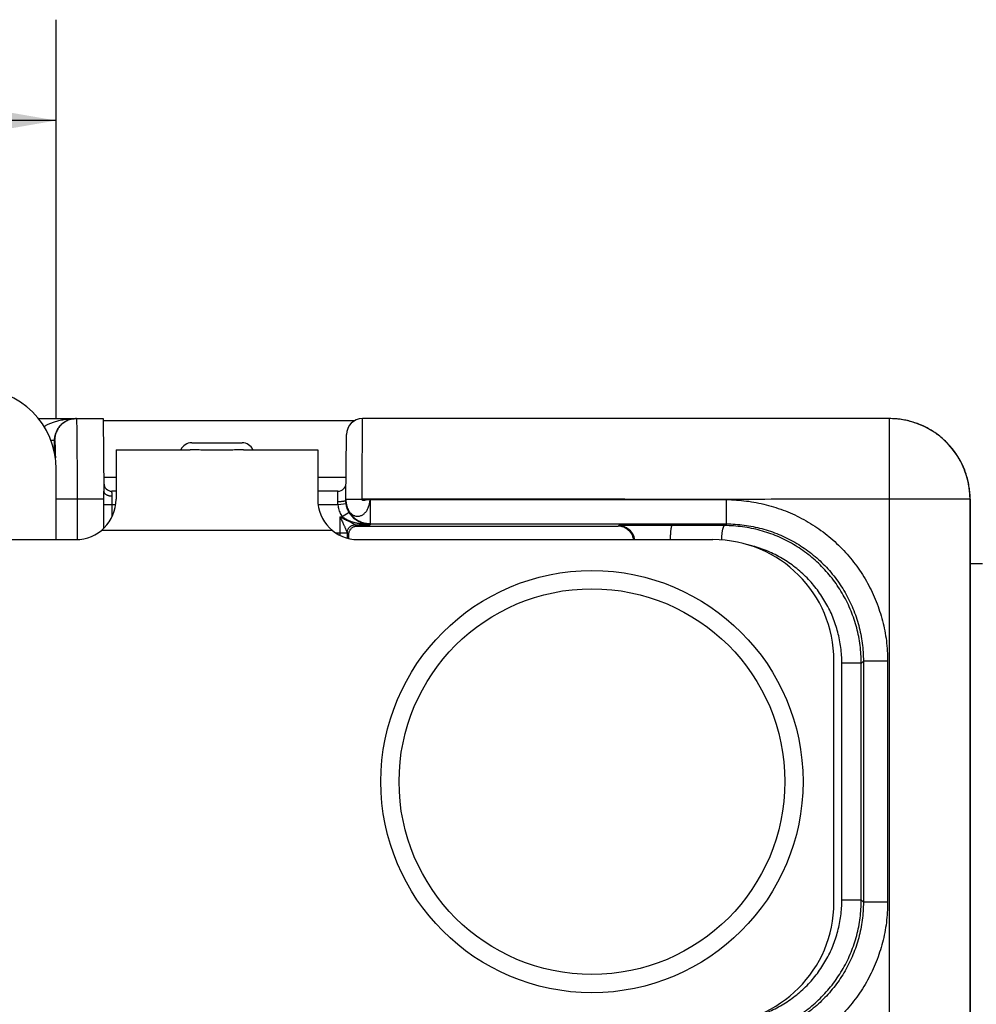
# Model space of a CAD drawing. Header units: inches. Extents: x 0 to 22, y 0 to 17.
# Tile 5 of 24: x 7.5 to 8.7, y 4.3 to 5.5. Entities that reach past the tile are written whole.
import ezdxf

# ---------------------------------------------------------------- set-up
doc = ezdxf.new("R2010")
doc.units = ezdxf.units.IN
doc.header["$LTSCALE"] = 1.21
doc.header["$MEASUREMENT"] = 0
doc.layers.get('0').update_dxf_attribs({"linetype": 'CONTINUOUS'})
doc.layers.add('DIMENSIONS', color=7, linetype='CONTINUOUS')
doc.styles.get("Standard").update_dxf_attribs({"font": 'txt', "width": 0.8})
doc.dimstyles.new('DIMSTYLE_1', dxfattribs={"dimtxt": 0.125, "dimasz": 0.18, "dimexe": 0.18, "dimexo": 0.0625, "dimgap": 0.09, "dimtad": 0, "dimtih": 1, "dimtoh": 1, "dimdec": 3, "dimzin": 4, "dimdsep": 46, "dimtxsty": 'STANDARD', "dimblk": '_FILLED', "dimblk1": '_FILLED', "dimblk2": '_FILLED', "dimcen": 0.09, "dimadec": 0, "dimazin": 0, "dimtp": 0.01, "dimtm": 0.01, "dimtfac": 1, "dimtdec": 3, "dimtofl": 0, "dimtmove": 0, "dimatfit": 3, "dimldrblk": '_FILLED', "dimfxl": 1, "dimtolj": 1, "dimtzin": 4, "dimarcsym": 0})

# ---------------------------------------------------------------- blocks, each defined once
blk = doc.blocks.new('_FILLED')
at = {"color": 0, "linetype": 'BYBLOCK'}
blk.add_solid([(0, 0), (-1, 0.1736), (-1, -0.1736)], dxfattribs=at)
blk = doc.blocks.new('*D2')
at = {"layer": 'DIMENSIONS', "color": 2, "linetype": 'CONTINUOUS'}
for p, q in [((4.005, 5.0372), (4.005, 5.5317)), ((7.514, 5.0372), (7.514, 5.5317)), ((4.005, 5.4067), (5.0455, 5.4067)), ((7.514, 5.4067), (6.4955, 5.4067))]:
    blk.add_line(p, q, dxfattribs=at)
at = {"layer": 'DIMENSIONS', "color": 2, "linetype": 'CONTINUOUS', "xscale": 0.18, "yscale": 0.18, "zscale": 0.18, "rotation": 180}
blk.add_blockref('_FILLED', (4.005, 5.4067), dxfattribs=at)
at = {"layer": 'DIMENSIONS', "color": 2, "linetype": 'CONTINUOUS', "xscale": 0.18, "yscale": 0.18, "zscale": 0.18}
blk.add_blockref('_FILLED', (7.514, 5.4067), dxfattribs=at)
at = {"layer": 'DIMENSIONS', "color": 2, "linetype": 'CONTINUOUS', "width": 0.8}
for s, p in [('3.509', (5.108, 5.3442)), ('[', (5.733, 5.3442)), ('89.13', (5.833, 5.3442)), (']', (6.333, 5.3442))]:
    blk.add_text(s, height=0.125, dxfattribs=at).set_placement(p)

msp = doc.modelspace()

# ---------------------------------------------------------------- linework, layer by layer
at = {"color": 7, "linetype": 'CONTINUOUS'}
for p, q in [((7.4921, 5.0372), (7.5725, 5.0372)), ((7.5725, 5.0372), (7.5733, 4.9472)), ((7.5726, 5.0347), (7.8843, 5.0347)), ((7.6633, 5.0349), (7.7633, 5.0349)), ((7.6633, 5.0347), (7.6633, 5.0349)), ((7.7633, 5.0349), (7.7633, 5.0347)), ((8.5471, 5.0372), (7.8939, 5.0372)), ((8.5471, 4.1372), (8.5471, 5.0372)), ((8.5615, 5.0361), (8.5588, 5.0365)), ((8.5689, 5.0348), (8.5615, 5.0361)), ((8.5762, 5.0328), (8.5689, 5.0348)), ((8.5834, 5.0304), (8.5762, 5.0329)), ((8.5903, 5.0274), (8.5833, 5.0304)), ((7.8732, 4.9359), (7.8739, 5.0174)), ((8.597, 5.0239), (8.5902, 5.0274)), ((8.6033, 5.0199), (8.5969, 5.0239)), ((8.6094, 5.0154), (8.6033, 5.0199)), ((7.5121, 5.0102), (7.5122, 5.0102)), ((7.5121, 4.9941), (7.5121, 5.0102)), ((7.6821, 5.0072), (7.7445, 5.0072)), ((8.6151, 5.0105), (8.6094, 5.0154)), ((8.6205, 5.0051), (8.6151, 5.0105)), ((8.6254, 4.9994), (8.6204, 5.0052)), ((7.5883, 4.9986), (7.6801, 4.9986)), ((7.5883, 4.9986), (7.5883, 4.9372)), ((7.7465, 4.9986), (7.8383, 4.9986)), ((7.8383, 4.9986), (7.8383, 4.9372)), ((8.6299, 4.9933), (8.6254, 4.9995)), ((8.6339, 4.987), (8.6298, 4.9934)), ((8.6374, 4.9803), (8.6338, 4.987)), ((8.6404, 4.9734), (8.6373, 4.9803)), ((7.514, 4.8872), (7.514, 4.9747)), ((8.6428, 4.9662), (8.6403, 4.9734)), ((7.5732, 4.9647), (7.5883, 4.9647)), ((7.8383, 4.9647), (7.8735, 4.9647)), ((8.6447, 4.9589), (8.6428, 4.9663)), ((8.6461, 4.9515), (8.6447, 4.959)), ((7.5733, 4.9015), (7.5733, 4.9472)), ((7.5883, 4.9472), (7.5832, 4.9472)), ((7.8634, 4.9472), (7.8383, 4.9472)), ((8.6469, 4.944), (8.6461, 4.9516)), ((8.6471, 4.9372), (8.6469, 4.9441)), ((7.5733, 4.9372), (7.514, 4.9372)), ((7.54, 4.9372), (7.54, 4.8872)), ((7.5833, 4.9155), (7.5833, 4.9409)), ((7.8735, 4.9316), (7.8636, 4.9302)), ((7.8732, 4.9374), (7.8932, 4.9372)), ((7.9032, 4.9367), (8.3448, 4.9368)), ((7.9032, 4.9367), (7.9032, 4.9067)), ((8.3448, 4.9367), (8.3448, 4.9067)), ((8.6471, 4.9372), (8.5471, 4.9372)), ((8.647, 4.9372), (8.647, 4.2372)), ((8.6471, 4.9372), (8.6471, 4.9372)), ((8.6472, 4.2372), (8.6471, 4.9372)), ((7.5878, 4.9302), (7.5733, 4.9302)), ((7.8636, 4.9302), (7.8388, 4.9302)), ((7.8774, 4.9207), (7.8688, 4.9156)), ((7.8659, 4.9156), (7.8688, 4.9156)), ((7.8659, 4.9156), (7.8659, 4.8952)), ((7.9032, 4.9067), (8.3448, 4.9067)), ((7.9032, 4.9067), (7.9032, 4.9056)), ((8.3427, 4.9046), (8.3448, 4.9067)), ((7.8565, 4.8986), (7.5701, 4.8986)), ((7.8659, 4.8952), (7.8612, 4.8952)), ((7.8749, 4.8954), (7.8659, 4.8952)), ((7.8749, 4.8956), (7.8769, 4.8936)), ((7.8849, 4.9056), (7.9032, 4.9056)), ((7.8849, 4.9056), (7.8866, 4.9039)), ((7.8866, 4.9039), (8.2107, 4.9039)), ((8.2115, 4.9048), (8.2107, 4.9039)), ((8.2774, 4.9048), (8.2115, 4.9048)), ((8.3427, 4.9046), (8.2774, 4.9048)), ((6.8973, 4.8872), (7.5383, 4.8872)), ((7.8883, 4.8872), (8.3283, 4.8872)), ((8.6472, 4.8577), (8.6623, 4.8577)), ((8.4783, 4.4372), (8.4783, 4.7372)), ((8.5122, 4.7341), (8.5148, 4.7367)), ((8.5448, 4.7367), (8.5148, 4.7367)), ((8.5148, 4.7367), (8.5148, 4.4377)), ((8.5448, 4.7367), (8.5448, 4.4377)), ((8.5122, 4.7341), (8.4881, 4.7341)), ((8.4881, 4.4403), (8.4881, 4.7341)), ((8.5122, 4.4403), (8.5122, 4.7341)), ((8.5122, 4.4403), (8.4881, 4.4403)), ((8.5148, 4.4377), (8.5122, 4.4403)), ((8.5448, 4.4377), (8.5148, 4.4377))]:
    msp.add_line(p, q, dxfattribs=at)
msp.add_lwpolyline([(7.8732, 4.9359), (7.8732, 4.9353), (7.8733, 4.9347), (7.8733, 4.9342), (7.8733, 4.9337), (7.8734, 4.9332), (7.8735, 4.9328), (7.8735, 4.9324), (7.8736, 4.932), (7.8737, 4.9317), (7.8737, 4.9314), (7.8738, 4.9312), (7.8738, 4.931)], dxfattribs=at)
for radius in [0.2617, 0.2391]:
    msp.add_circle((8.1783, 4.5872), radius, dxfattribs=at)
for centre, radius, start, end in [((7.414, 4.9747), 0.1, 0, 90), ((7.8939, 5.0172), 0.02, 90, 179.5), ((7.6821, 4.9922), 0.015, 90, 154.6065), ((7.7445, 4.9922), 0.015, 25.3935, 90), ((7.5832, 4.9572), 0.01, 180.5, 270), ((7.8634, 4.9572), 0.01, 270, 359.5), ((7.5383, 4.9372), 0.05, 270, 360), ((7.8883, 4.9372), 0.05, 180, 270), ((8.3283, 4.7372), 0.15, 0, 90), ((8.3283, 4.4372), 0.15, 270, 360)]:
    msp.add_arc(centre, radius, start, end, dxfattribs=at)
for points, knots in [([(7.499, 5.0273), (7.4993, 5.0275), (7.5007, 5.0284), (7.5035, 5.0299), (7.5075, 5.0317), (7.5122, 5.0334), (7.5177, 5.035), (7.524, 5.0362), (7.5309, 5.037), (7.5357, 5.0372), (7.5382, 5.0372)], [0, 0, 0, 0, 0.028002, 0.123009, 0.230482, 0.352069, 0.490114, 0.64698, 0.81988, 1, 1, 1, 1]), ([(7.5121, 5.0102), (7.5121, 5.0107), (7.5121, 5.0117), (7.5122, 5.0133), (7.5125, 5.0149), (7.5128, 5.0165), (7.5133, 5.0183), (7.5139, 5.0201), (7.5147, 5.022), (7.5157, 5.0239), (7.5169, 5.0258), (7.5184, 5.0278), (7.5201, 5.0297), (7.5222, 5.0316), (7.5247, 5.0334), (7.5275, 5.0349), (7.5308, 5.0362), (7.5344, 5.037), (7.5369, 5.0372), (7.5382, 5.0372)], [0, 0, 0, 0, 0.036977, 0.074815, 0.113092, 0.15304, 0.195842, 0.241788, 0.290493, 0.342318, 0.397561, 0.456408, 0.519009, 0.585872, 0.657556, 0.735035, 0.819368, 0.908813, 1, 1, 1, 1]), ([(7.5392, 5.0372), (7.5383, 5.0372), (7.5365, 5.0371), (7.5339, 5.0367), (7.5313, 5.0361), (7.5288, 5.0352), (7.5264, 5.034), (7.5241, 5.0327), (7.522, 5.0311), (7.52, 5.0293), (7.5183, 5.0273), (7.5167, 5.0252), (7.5153, 5.0229), (7.5142, 5.0205), (7.5133, 5.018), (7.5126, 5.0155), (7.5123, 5.0128), (7.5122, 5.0111), (7.5122, 5.0102)], [0, 0, 0, 0, 0.062495, 0.124991, 0.187487, 0.249983, 0.31248, 0.374978, 0.437477, 0.499976, 0.562477, 0.624978, 0.68748, 0.749984, 0.812487, 0.874991, 0.937496, 1, 1, 1, 1]), ([(7.5392, 5.0372), (7.5393, 5.0372), (7.5392, 5.0366), (7.5393, 5.036), (7.5393, 5.0345), (7.5394, 5.0326), (7.5395, 5.0301), (7.5395, 5.0271), (7.5396, 5.0236), (7.5396, 5.0196), (7.5397, 5.0152), (7.5397, 5.0103), (7.5398, 5.0051), (7.5398, 4.9994), (7.5398, 4.9934), (7.5399, 4.9871), (7.5399, 4.9805), (7.5399, 4.9736), (7.5399, 4.9666), (7.5399, 4.9594), (7.54, 4.952), (7.54, 4.9446), (7.54, 4.9397), (7.54, 4.9372)], [0, 0, 0, 0, 0.002864, 0.011261, 0.025172, 0.044548, 0.069259, 0.099164, 0.134133, 0.173947, 0.218355, 0.267137, 0.320046, 0.37674, 0.43688, 0.500207, 0.566342, 0.634819, 0.705372, 0.777626, 0.851012, 0.925244, 1, 1, 1, 1]), ([(7.6502, 5.0347), (7.6506, 5.0347), (7.6531, 5.0348), (7.6574, 5.0349), (7.6614, 5.0349), (7.6633, 5.0349)], [0, 0, 0, 0, 0.109044, 0.553182, 1, 1, 1, 1]), ([(7.7633, 5.0349), (7.7653, 5.0349), (7.7692, 5.0349), (7.7736, 5.0348), (7.776, 5.0347), (7.7765, 5.0347)], [0, 0, 0, 0, 0.446818, 0.890956, 1, 1, 1, 1]), ([(7.8932, 4.9372), (7.8933, 4.9397), (7.8933, 4.9446), (7.8933, 4.952), (7.8934, 4.9594), (7.8934, 4.9666), (7.8935, 4.9736), (7.8935, 4.9805), (7.8936, 4.9871), (7.8936, 4.9934), (7.8937, 4.9994), (7.8937, 5.0051), (7.8937, 5.0103), (7.8938, 5.0152), (7.8938, 5.0196), (7.8938, 5.0236), (7.8939, 5.0271), (7.8939, 5.0301), (7.8939, 5.0326), (7.8939, 5.0345), (7.8939, 5.0359), (7.8939, 5.0367), (7.8939, 5.0371), (7.8939, 5.0372)], [0, 0, 0, 0, 0.074708, 0.148997, 0.222477, 0.294711, 0.365337, 0.43386, 0.499921, 0.563262, 0.623445, 0.680107, 0.733003, 0.781805, 0.826211, 0.866006, 0.900959, 0.930873, 0.95558, 0.974923, 0.988823, 0.997202, 1, 1, 1, 1]), ([(8.5588, 5.0365), (8.5574, 5.0367), (8.5535, 5.037), (8.5496, 5.0372), (8.5471, 5.0372)], [0, 0, 0, 0, 0.359273, 1, 1, 1, 1]), ([(8.647, 4.9372), (8.647, 4.9397), (8.6469, 4.9447), (8.646, 4.9521), (8.6446, 4.9594), (8.6427, 4.9667), (8.6402, 4.9737), (8.6372, 4.9806), (8.6337, 4.9872), (8.6297, 4.9936), (8.6253, 4.9996), (8.6204, 5.0053), (8.6151, 5.0106), (8.6095, 5.0154), (8.6034, 5.0199), (8.5971, 5.0239), (8.5905, 5.0274), (8.5836, 5.0304), (8.5766, 5.0328), (8.5693, 5.0348), (8.562, 5.0362), (8.5545, 5.037), (8.5495, 5.0372), (8.5471, 5.0372)], [0, 0, 0, 0, 0.047623, 0.095245, 0.142868, 0.19049, 0.238112, 0.285733, 0.333354, 0.380975, 0.428595, 0.476215, 0.523834, 0.571452, 0.61907, 0.666688, 0.714305, 0.761921, 0.809537, 0.857153, 0.904769, 0.952385, 1, 1, 1, 1]), ([(8.6471, 4.9372), (8.6471, 4.9397), (8.647, 4.9447), (8.6461, 4.9521), (8.6447, 4.9595), (8.6428, 4.9667), (8.6403, 4.9738), (8.6373, 4.9806), (8.6338, 4.9872), (8.6298, 4.9936), (8.6254, 4.9996), (8.6205, 5.0053), (8.6152, 5.0105), (8.6095, 5.0154), (8.6035, 5.0199), (8.5972, 5.0239), (8.5906, 5.0274), (8.5837, 5.0303), (8.5766, 5.0328), (8.5694, 5.0348), (8.5634, 5.0359), (8.5599, 5.0364), (8.5588, 5.0365)], [0, 0, 0, 0, 0.051456, 0.102915, 0.15436, 0.205807, 0.257241, 0.308672, 0.360108, 0.411547, 0.462983, 0.514419, 0.565853, 0.617283, 0.668715, 0.720145, 0.771579, 0.82302, 0.874465, 0.925928, 0.97739, 1, 1, 1, 1]), ([(7.5121, 5.0102), (7.512, 5.0102), (7.5118, 5.0102), (7.5114, 5.0102), (7.5107, 5.0102), (7.5097, 5.0102), (7.5086, 5.0102), (7.5079, 5.0102), (7.5075, 5.0102)], [0, 0, 0, 0, 0.038559, 0.133738, 0.284678, 0.489825, 0.747021, 1, 1, 1, 1]), ([(7.5122, 5.0102), (7.5122, 5.0102), (7.5123, 5.0098), (7.5124, 5.0093), (7.5125, 5.0083), (7.5125, 5.0071), (7.5126, 5.0054), (7.5127, 5.0034), (7.5128, 5.001), (7.5129, 4.9983), (7.5129, 4.9953), (7.513, 4.992), (7.5131, 4.9897), (7.5131, 4.9885)], [0, 0, 0, 0, 0.009787, 0.036208, 0.079594, 0.139964, 0.216934, 0.310032, 0.419005, 0.543336, 0.681997, 0.834296, 1, 1, 1, 1]), ([(7.7465, 4.9986), (7.7454, 4.9986), (7.7429, 4.9986), (7.7391, 4.9985), (7.7351, 4.9983), (7.731, 4.9982), (7.7267, 4.9981), (7.7223, 4.998), (7.7178, 4.9979), (7.7133, 4.9979), (7.7088, 4.9979), (7.7044, 4.998), (7.7, 4.9981), (7.6957, 4.9982), (7.6915, 4.9983), (7.6875, 4.9985), (7.6837, 4.9986), (7.6813, 4.9986), (7.6801, 4.9986)], [0, 0, 0, 0, 0.053488, 0.110692, 0.171065, 0.234003, 0.298904, 0.365202, 0.432386, 0.5, 0.567614, 0.634798, 0.701096, 0.765997, 0.828935, 0.889308, 0.946512, 1, 1, 1, 1]), ([(7.5833, 4.9409), (7.5829, 4.9409), (7.5821, 4.941), (7.5808, 4.9411), (7.5796, 4.9414), (7.5784, 4.9417), (7.5773, 4.9422), (7.5763, 4.9427), (7.5754, 4.9433), (7.5747, 4.944), (7.5741, 4.9448), (7.5736, 4.9456), (7.5734, 4.9464), (7.5733, 4.9469), (7.5733, 4.9472)], [0, 0, 0, 0, 0.097012, 0.196757, 0.295441, 0.391238, 0.483238, 0.570786, 0.653467, 0.731146, 0.804067, 0.872773, 0.938282, 1, 1, 1, 1]), ([(7.5833, 4.9409), (7.5833, 4.9414), (7.5833, 4.9423), (7.5833, 4.9435), (7.5833, 4.9446), (7.5833, 4.9455), (7.5832, 4.9462), (7.5832, 4.9467), (7.5832, 4.947), (7.5832, 4.9471), (7.5832, 4.9472)], [0, 0, 0, 0, 0.22242, 0.420951, 0.593261, 0.737244, 0.851096, 0.933471, 0.983316, 1, 1, 1, 1]), ([(7.8632, 4.934), (7.8632, 4.9346), (7.8633, 4.9358), (7.8633, 4.9376), (7.8633, 4.9392), (7.8633, 4.9408), (7.8633, 4.9422), (7.8634, 4.9434), (7.8634, 4.9445), (7.8634, 4.9454), (7.8634, 4.9462), (7.8634, 4.9467), (7.8634, 4.947), (7.8634, 4.9471), (7.8634, 4.9472)], [0, 0, 0, 0, 0.138426, 0.271427, 0.397845, 0.51558, 0.623107, 0.719289, 0.802795, 0.872551, 0.927771, 0.967724, 0.9919, 1, 1, 1, 1]), ([(7.8729, 4.9356), (7.8728, 4.9355), (7.8724, 4.9353), (7.8718, 4.935), (7.8711, 4.9348), (7.8703, 4.9346), (7.8693, 4.9344), (7.8682, 4.9343), (7.867, 4.9342), (7.8658, 4.9341), (7.8645, 4.934), (7.8637, 4.934), (7.8632, 4.934)], [0, 0, 0, 0, 0.050931, 0.115096, 0.192448, 0.282256, 0.383359, 0.494292, 0.613358, 0.738681, 0.868258, 1, 1, 1, 1]), ([(7.8636, 4.9302), (7.8635, 4.9306), (7.8634, 4.9315), (7.8632, 4.9327), (7.8632, 4.9336), (7.8632, 4.934)], [0, 0, 0, 0, 0.337687, 0.67131, 1, 1, 1, 1]), ([(7.8732, 4.9362), (7.8732, 4.9361), (7.8731, 4.9359), (7.873, 4.9357), (7.8729, 4.9356)], [0, 0, 0, 0, 0.443092, 1, 1, 1, 1]), ([(7.8732, 4.9359), (7.8733, 4.9354), (7.8733, 4.9341), (7.8735, 4.9325), (7.8737, 4.9314), (7.8738, 4.9312)], [0, 0, 0, 0, 0.313316, 0.813072, 1, 1, 1, 1]), ([(7.8735, 4.9316), (7.8735, 4.9321), (7.8733, 4.9331), (7.8733, 4.9342), (7.8732, 4.9347), (7.8732, 4.9348)], [0, 0, 0, 0, 0.485259, 0.971639, 1, 1, 1, 1]), ([(7.8774, 4.9207), (7.8769, 4.9215), (7.876, 4.9232), (7.8749, 4.9259), (7.8741, 4.9285), (7.8738, 4.9302), (7.8736, 4.931)], [0, 0, 0, 0, 0.264532, 0.529014, 0.793454, 1, 1, 1, 1]), ([(7.8738, 4.931), (7.8739, 4.9306), (7.8741, 4.9295), (7.8746, 4.9277), (7.8754, 4.9257), (7.8763, 4.9238), (7.8774, 4.9221), (7.8786, 4.9205), (7.88, 4.9192), (7.8814, 4.9181), (7.8829, 4.9172), (7.8845, 4.9166), (7.8862, 4.9162), (7.8878, 4.9161), (7.8895, 4.9162), (7.8911, 4.9166), (7.8928, 4.9172), (7.8943, 4.9181), (7.8958, 4.9193), (7.8972, 4.9206), (7.8985, 4.9222), (7.8996, 4.9239), (7.9006, 4.9258), (7.9015, 4.9278), (7.9022, 4.93), (7.9027, 4.9322), (7.9031, 4.9344), (7.9032, 4.9359), (7.9032, 4.9367)], [0, 0, 0, 0, 0.024586, 0.06896, 0.112146, 0.153273, 0.193039, 0.232232, 0.27, 0.305842, 0.340463, 0.374509, 0.407816, 0.440523, 0.473361, 0.507093, 0.541689, 0.577009, 0.613658, 0.652301, 0.692175, 0.732556, 0.774769, 0.819637, 0.865799, 0.910797, 0.955235, 1, 1, 1, 1]), ([(7.9032, 4.9067), (7.9022, 4.9067), (7.9003, 4.9068), (7.8973, 4.9072), (7.8945, 4.9079), (7.8917, 4.9089), (7.889, 4.9102), (7.8865, 4.9117), (7.8841, 4.9135), (7.8819, 4.9155), (7.8799, 4.9177), (7.8782, 4.9201), (7.8766, 4.9227), (7.8754, 4.9253), (7.8744, 4.9281), (7.874, 4.93), (7.8738, 4.931)], [0, 0, 0, 0, 0.071471, 0.142942, 0.214413, 0.285882, 0.357352, 0.42882, 0.500287, 0.571753, 0.643219, 0.714683, 0.786146, 0.857608, 0.92907, 1, 1, 1, 1]), ([(8.3448, 4.9368), (8.297, 4.9368), (8.199, 4.9374), (8.0485, 4.9371), (7.9458, 4.9372), (7.8932, 4.9372)], [0, 0, 0, 0, 0.31789, 0.650977, 1, 1, 1, 1]), ([(8.5471, 4.9372), (8.5233, 4.9372), (8.477, 4.9371), (8.4096, 4.9374), (8.366, 4.9368), (8.3448, 4.9368)], [0, 0, 0, 0, 0.353101, 0.68589, 1, 1, 1, 1]), ([(8.3448, 4.9368), (8.349, 4.9368), (8.3574, 4.9363), (8.3698, 4.9352), (8.3821, 4.9333), (8.3943, 4.9306), (8.4064, 4.9271), (8.4182, 4.9228), (8.4298, 4.9179), (8.441, 4.9122), (8.4518, 4.9058), (8.4623, 4.8987), (8.4722, 4.891), (8.4817, 4.8827), (8.4906, 4.8738), (8.4989, 4.8644), (8.5066, 4.8544), (8.5137, 4.844), (8.5201, 4.8332), (8.5258, 4.822), (8.5308, 4.8104), (8.5351, 4.7986), (8.5386, 4.7865), (8.5414, 4.7742), (8.5434, 4.7618), (8.5445, 4.7493), (8.5448, 4.7409), (8.5448, 4.7367)], [0, 0, 0, 0, 0.040118, 0.079609, 0.119032, 0.158991, 0.19902, 0.239078, 0.279128, 0.319171, 0.359227, 0.399258, 0.439317, 0.479375, 0.519403, 0.559459, 0.599506, 0.639543, 0.679605, 0.719644, 0.759692, 0.799751, 0.839799, 0.879862, 0.919918, 0.959975, 1, 1, 1, 1]), ([(7.8688, 4.9156), (7.8683, 4.9165), (7.8673, 4.9183), (7.866, 4.9212), (7.865, 4.9241), (7.8642, 4.9271), (7.8638, 4.9292), (7.8636, 4.9302)], [0, 0, 0, 0, 0.199855, 0.400018, 0.600215, 0.800249, 1, 1, 1, 1]), ([(7.9032, 4.9056), (7.9021, 4.9056), (7.8998, 4.9058), (7.8965, 4.9064), (7.8933, 4.9074), (7.8905, 4.9086), (7.8879, 4.91), (7.8857, 4.9115), (7.8837, 4.9131), (7.882, 4.9146), (7.8806, 4.9162), (7.8794, 4.9177), (7.8783, 4.9192), (7.8777, 4.9202), (7.8774, 4.9207)], [0, 0, 0, 0, 0.110866, 0.219756, 0.324746, 0.424384, 0.517807, 0.604424, 0.684292, 0.757821, 0.825374, 0.887889, 0.945998, 1, 1, 1, 1]), ([(7.8659, 4.9156), (7.8669, 4.9151), (7.8688, 4.9141), (7.8714, 4.9127), (7.8738, 4.9115), (7.8758, 4.9105), (7.8776, 4.9096), (7.8791, 4.9088), (7.8804, 4.9081), (7.8816, 4.9075), (7.8825, 4.907), (7.8832, 4.9066), (7.8838, 4.9063), (7.8843, 4.906), (7.8846, 4.9058), (7.8848, 4.9057), (7.8849, 4.9056), (7.8849, 4.9056)], [0, 0, 0, 0, 0.157447, 0.295728, 0.41715, 0.523547, 0.61637, 0.696864, 0.765964, 0.824604, 0.873406, 0.912938, 0.944158, 0.967483, 0.984432, 0.995257, 1, 1, 1, 1]), ([(7.8659, 4.9156), (7.8663, 4.9147), (7.8671, 4.9129), (7.8683, 4.9104), (7.8693, 4.9082), (7.8702, 4.9062), (7.871, 4.9045), (7.8717, 4.903), (7.8723, 4.9016), (7.8728, 4.9005), (7.8733, 4.8995), (7.8737, 4.8986), (7.874, 4.8978), (7.8743, 4.8972), (7.8745, 4.8967), (7.8746, 4.8964), (7.8748, 4.8961), (7.8748, 4.8959), (7.8749, 4.8957), (7.8749, 4.8955), (7.8749, 4.8954)], [0, 0, 0, 0, 0.139216, 0.26269, 0.372248, 0.469394, 0.555357, 0.631195, 0.697764, 0.755867, 0.806126, 0.849093, 0.885368, 0.915331, 0.939401, 0.958127, 0.972144, 0.981933, 0.988039, 1, 1, 1, 1]), ([(7.9032, 4.9056), (7.9013, 4.9056), (7.8976, 4.9058), (7.8924, 4.9064), (7.8878, 4.9072), (7.8838, 4.9082), (7.8803, 4.9093), (7.8773, 4.9105), (7.8746, 4.9117), (7.8724, 4.913), (7.8704, 4.9143), (7.8693, 4.9152), (7.8688, 4.9156)], [0, 0, 0, 0, 0.16106, 0.303821, 0.430199, 0.542524, 0.642571, 0.731757, 0.811231, 0.881941, 0.944659, 1, 1, 1, 1]), ([(8.3448, 4.9067), (8.3485, 4.9067), (8.356, 4.9064), (8.367, 4.9053), (8.378, 4.9035), (8.3889, 4.901), (8.3995, 4.8978), (8.4099, 4.8938), (8.4201, 4.8892), (8.4299, 4.884), (8.4393, 4.8781), (8.4484, 4.8716), (8.457, 4.8646), (8.4651, 4.857), (8.4727, 4.8489), (8.4798, 4.8402), (8.4863, 4.8312), (8.4921, 4.8218), (8.4974, 4.8119), (8.502, 4.8018), (8.5059, 4.7914), (8.5091, 4.7807), (8.5117, 4.7699), (8.5135, 4.7589), (8.5146, 4.7478), (8.5148, 4.7404), (8.5148, 4.7367)], [0, 0, 0, 0, 0.041687, 0.083362, 0.125035, 0.166702, 0.208364, 0.250035, 0.291707, 0.333381, 0.375033, 0.41667, 0.458324, 0.499984, 0.541651, 0.583309, 0.624945, 0.666594, 0.708257, 0.749923, 0.791599, 0.833274, 0.874952, 0.916634, 0.958316, 1, 1, 1, 1]), ([(7.8749, 4.8956), (7.8749, 4.896), (7.875, 4.8969), (7.8752, 4.8982), (7.8756, 4.8994), (7.8762, 4.9006), (7.877, 4.9017), (7.8778, 4.9027), (7.8788, 4.9035), (7.8799, 4.9043), (7.8811, 4.9049), (7.8823, 4.9053), (7.8836, 4.9055), (7.8845, 4.9056), (7.8849, 4.9056)], [0, 0, 0, 0, 0.083327, 0.166657, 0.249991, 0.333326, 0.416663, 0.500001, 0.583339, 0.666676, 0.750011, 0.833344, 0.916673, 1, 1, 1, 1]), ([(7.8749, 4.8956), (7.8749, 4.8961), (7.8749, 4.8969), (7.8752, 4.8982), (7.8756, 4.8995), (7.8762, 4.9006), (7.8769, 4.9017), (7.8778, 4.9027), (7.8788, 4.9036), (7.8799, 4.9043), (7.8811, 4.9049), (7.8823, 4.9053), (7.8836, 4.9056), (7.8845, 4.9056), (7.8849, 4.9056)], [0, 0, 0, 0, 0.083216, 0.16645, 0.249707, 0.332992, 0.416304, 0.499643, 0.583008, 0.666393, 0.749791, 0.833196, 0.916601, 1, 1, 1, 1]), ([(7.8749, 4.8956), (7.8749, 4.8956), (7.8749, 4.8956), (7.8749, 4.8956), (7.8749, 4.8956), (7.8749, 4.8956)], [0, 0, 0, 0, 0.431437, 0.767152, 1, 1, 1, 1]), ([(7.8749, 4.8956), (7.8749, 4.8948), (7.8749, 4.8933), (7.8749, 4.8911), (7.8749, 4.8897), (7.8749, 4.889)], [0, 0, 0, 0, 0.3691, 0.700186, 1, 1, 1, 1]), ([(7.8769, 4.8936), (7.8769, 4.894), (7.8769, 4.8949), (7.8771, 4.8961), (7.8775, 4.8973), (7.878, 4.8985), (7.8787, 4.8997), (7.8796, 4.9008), (7.8807, 4.9019), (7.882, 4.9027), (7.8834, 4.9034), (7.885, 4.9038), (7.886, 4.9039), (7.8866, 4.9039)], [0, 0, 0, 0, 0.077092, 0.156342, 0.238247, 0.32321, 0.411495, 0.503186, 0.59815, 0.696015, 0.796181, 0.897831, 1, 1, 1, 1]), ([(7.8849, 4.9056), (7.8849, 4.9056), (7.8849, 4.9056), (7.8849, 4.9056), (7.8849, 4.9056), (7.8849, 4.9056)], [0, 0, 0, 0, 0.409576, 0.738528, 1, 1, 1, 1]), ([(8.23, 4.8872), (8.2299, 4.8877), (8.2297, 4.8888), (8.2291, 4.8905), (8.2285, 4.8922), (8.2276, 4.8939), (8.2265, 4.8956), (8.2252, 4.8972), (8.2237, 4.8987), (8.222, 4.9001), (8.2201, 4.9014), (8.2179, 4.9025), (8.2156, 4.9033), (8.2132, 4.9038), (8.2115, 4.9039), (8.2107, 4.9039)], [0, 0, 0, 0, 0.059751, 0.123771, 0.189795, 0.258243, 0.329453, 0.403685, 0.481084, 0.561653, 0.645224, 0.73145, 0.819803, 0.909592, 1, 1, 1, 1]), ([(8.2115, 4.9048), (8.2124, 4.9048), (8.2141, 4.9047), (8.2165, 4.9041), (8.2188, 4.9033), (8.221, 4.9022), (8.2229, 4.901), (8.2247, 4.8995), (8.2262, 4.898), (8.2274, 4.8964), (8.2285, 4.8947), (8.2294, 4.893), (8.2301, 4.8913), (8.2306, 4.8896), (8.2309, 4.8882), (8.231, 4.8874), (8.231, 4.8872)], [0, 0, 0, 0, 0.088206, 0.175799, 0.261971, 0.346043, 0.427496, 0.505991, 0.581372, 0.653646, 0.722964, 0.789585, 0.853859, 0.916173, 0.977002, 1, 1, 1, 1]), ([(8.2774, 4.9048), (8.2773, 4.9048), (8.2771, 4.9046), (8.2769, 4.9042), (8.2767, 4.9035), (8.2765, 4.9026), (8.2763, 4.9015), (8.2761, 4.9002), (8.2759, 4.8988), (8.2758, 4.8971), (8.2756, 4.8953), (8.2755, 4.8933), (8.2754, 4.8913), (8.2754, 4.8892), (8.2754, 4.8879), (8.2753, 4.8872)], [0, 0, 0, 0, 0.015656, 0.041669, 0.079849, 0.130328, 0.192714, 0.266344, 0.350361, 0.443762, 0.545419, 0.654101, 0.768496, 0.887228, 1, 1, 1, 1]), ([(8.3427, 4.9046), (8.3426, 4.9046), (8.3422, 4.9044), (8.3418, 4.904), (8.3414, 4.9033), (8.341, 4.9024), (8.3406, 4.9013), (8.3402, 4.9), (8.3399, 4.8985), (8.3396, 4.8969), (8.3393, 4.8951), (8.3391, 4.8931), (8.3389, 4.8911), (8.3388, 4.889), (8.3387, 4.8875), (8.3387, 4.8868)], [0, 0, 0, 0, 0.025573, 0.057704, 0.099148, 0.15088, 0.213017, 0.285223, 0.366883, 0.457179, 0.555137, 0.659659, 0.769549, 0.883528, 1, 1, 1, 1]), ([(8.5122, 4.7341), (8.5122, 4.7377), (8.5119, 4.7451), (8.5109, 4.7561), (8.5091, 4.767), (8.5066, 4.7777), (8.5034, 4.7883), (8.4996, 4.7987), (8.4951, 4.8088), (8.4899, 4.8186), (8.4841, 4.8281), (8.4777, 4.8372), (8.4707, 4.8458), (8.4631, 4.854), (8.4551, 4.8617), (8.4465, 4.8688), (8.4375, 4.8754), (8.428, 4.8813), (8.4182, 4.8867), (8.4081, 4.8914), (8.3976, 4.8954), (8.387, 4.8987), (8.3761, 4.9013), (8.3651, 4.9031), (8.3539, 4.9043), (8.3465, 4.9046), (8.3427, 4.9046)], [0, 0, 0, 0, 0.041311, 0.082646, 0.123995, 0.165371, 0.206792, 0.248244, 0.289729, 0.331264, 0.372843, 0.414463, 0.456125, 0.497822, 0.539555, 0.581315, 0.623088, 0.664907, 0.706769, 0.748643, 0.79053, 0.832412, 0.874303, 0.916209, 0.958108, 1, 1, 1, 1]), ([(7.8769, 4.8885), (7.8769, 4.889), (7.8769, 4.8901), (7.8769, 4.8918), (7.8769, 4.893), (7.8769, 4.8936)], [0, 0, 0, 0, 0.271432, 0.643626, 1, 1, 1, 1]), ([(8.4881, 4.7341), (8.4881, 4.7373), (8.4879, 4.7438), (8.487, 4.7534), (8.4854, 4.763), (8.4832, 4.7725), (8.4804, 4.7818), (8.4771, 4.791), (8.4731, 4.7999), (8.4685, 4.8085), (8.4634, 4.8169), (8.4578, 4.8249), (8.4516, 4.8325), (8.445, 4.8398), (8.4379, 4.8465), (8.4303, 4.8529), (8.4224, 4.8587), (8.414, 4.864), (8.4054, 4.8687), (8.3964, 4.8728), (8.3872, 4.8764), (8.379, 4.8789), (8.3739, 4.8803), (8.3719, 4.8807)], [0, 0, 0, 0, 0.047987, 0.096068, 0.14418, 0.192332, 0.240536, 0.288797, 0.337111, 0.385485, 0.433928, 0.482423, 0.530992, 0.579613, 0.628291, 0.677044, 0.725818, 0.774662, 0.823536, 0.872425, 0.921358, 0.970307, 1, 1, 1, 1]), ([(8.3427, 4.2698), (8.3465, 4.2698), (8.3539, 4.2701), (8.3651, 4.2712), (8.3761, 4.2731), (8.387, 4.2757), (8.3976, 4.279), (8.4081, 4.283), (8.4182, 4.2877), (8.428, 4.293), (8.4375, 4.299), (8.4465, 4.3056), (8.4551, 4.3127), (8.4631, 4.3204), (8.4707, 4.3285), (8.4777, 4.3372), (8.4841, 4.3463), (8.4899, 4.3557), (8.4951, 4.3655), (8.4996, 4.3757), (8.5034, 4.386), (8.5066, 4.3966), (8.5091, 4.4074), (8.5109, 4.4183), (8.5119, 4.4293), (8.5122, 4.4366), (8.5122, 4.4403)], [0, 0, 0, 0, 0.041892, 0.083791, 0.125697, 0.167589, 0.209472, 0.251359, 0.293232, 0.335094, 0.376913, 0.41869, 0.460449, 0.50218, 0.543876, 0.585539, 0.627158, 0.668738, 0.710273, 0.751757, 0.793208, 0.834629, 0.876005, 0.917354, 0.958689, 1, 1, 1, 1]), ([(8.5448, 4.4377), (8.5448, 4.4335), (8.5445, 4.4251), (8.5434, 4.4126), (8.5414, 4.4001), (8.5386, 4.3878), (8.5351, 4.3758), (8.5308, 4.3639), (8.5258, 4.3524), (8.5201, 4.3412), (8.5137, 4.3303), (8.5066, 4.3199), (8.4989, 4.31), (8.4906, 4.3005), (8.4817, 4.2917), (8.4722, 4.2833), (8.4623, 4.2756), (8.4518, 4.2686), (8.441, 4.2622), (8.4298, 4.2565), (8.4182, 4.2515), (8.4064, 4.2473), (8.3943, 4.2438), (8.3821, 4.2411), (8.3698, 4.2391), (8.3574, 4.238), (8.349, 4.2376), (8.3448, 4.2376)], [0, 0, 0, 0, 0.040025, 0.080082, 0.120138, 0.160201, 0.200249, 0.240308, 0.280356, 0.320395, 0.360457, 0.400494, 0.440541, 0.480597, 0.520625, 0.560683, 0.600742, 0.640773, 0.680829, 0.720872, 0.760922, 0.80098, 0.841009, 0.880968, 0.920391, 0.959882, 1, 1, 1, 1]), ([(8.5148, 4.4377), (8.5148, 4.434), (8.5146, 4.4265), (8.5135, 4.4155), (8.5117, 4.4045), (8.5091, 4.3936), (8.5059, 4.383), (8.502, 4.3726), (8.4974, 4.3624), (8.4921, 4.3526), (8.4863, 4.3431), (8.4798, 4.3341), (8.4727, 4.3255), (8.4651, 4.3174), (8.457, 4.3098), (8.4484, 4.3027), (8.4393, 4.2962), (8.4299, 4.2904), (8.4201, 4.2851), (8.4099, 4.2805), (8.3995, 4.2766), (8.3889, 4.2734), (8.378, 4.2708), (8.367, 4.269), (8.356, 4.2679), (8.3485, 4.2677), (8.3448, 4.2677)], [0, 0, 0, 0, 0.041684, 0.083366, 0.125047, 0.166726, 0.208401, 0.250077, 0.291742, 0.333405, 0.375055, 0.416691, 0.458349, 0.500016, 0.541676, 0.58333, 0.624967, 0.666619, 0.708293, 0.749964, 0.791636, 0.833298, 0.874965, 0.916638, 0.958313, 1, 1, 1, 1]), ([(8.3719, 4.2937), (8.3739, 4.2941), (8.379, 4.2954), (8.3872, 4.298), (8.3964, 4.3015), (8.4054, 4.3057), (8.414, 4.3104), (8.4224, 4.3157), (8.4303, 4.3215), (8.4379, 4.3278), (8.445, 4.3346), (8.4516, 4.3418), (8.4578, 4.3495), (8.4634, 4.3575), (8.4685, 4.3658), (8.4731, 4.3745), (8.4771, 4.3834), (8.4804, 4.3925), (8.4832, 4.4019), (8.4854, 4.4113), (8.487, 4.4209), (8.4879, 4.4306), (8.4881, 4.4371), (8.4881, 4.4403)], [0, 0, 0, 0, 0.029693, 0.078643, 0.127576, 0.176465, 0.225339, 0.274181, 0.322955, 0.371708, 0.420386, 0.469008, 0.517576, 0.566072, 0.614514, 0.662888, 0.711202, 0.759464, 0.807667, 0.85582, 0.903932, 0.952013, 1, 1, 1, 1])]:
    msp.add_open_spline(points, degree=3, knots=knots, dxfattribs=at)
for points in [[(7.8732, 4.9362), (7.8732, 4.9361), (7.8732, 4.936), (7.8732, 4.9359)], [(7.8736, 4.931), (7.8736, 4.9312), (7.8736, 4.9314), (7.8735, 4.9316)], [(7.8738, 4.931), (7.8737, 4.9312), (7.8737, 4.9313), (7.8737, 4.9315)], [(7.8738, 4.9312), (7.8738, 4.9311), (7.8738, 4.9311), (7.8738, 4.931)], [(7.9032, 4.9367), (7.8998, 4.9368), (7.8932, 4.934), (7.8932, 4.9372)], [(7.8659, 4.8952), (7.8659, 4.8943), (7.8659, 4.8934), (7.8659, 4.8925)]]:
    msp.add_open_spline(points, degree=3, dxfattribs=at)

# ---------------------------------------------------------------- dimensions: what is measured, and where the dimension line sits
at = {"layer": 'DIMENSIONS', "color": 2, "linetype": 'CONTINUOUS'}
dim = msp.add_linear_dim(base=(7.514, 5.4067), p1=(4.005, 5.0372), p2=(7.514, 5.0372), dimstyle='DIMSTYLE_1', dxfattribs=at)
dim.commit()
dim.dimension.update_dxf_attribs({"geometry": '*D2', "text_midpoint": (5.7705, 5.4067), "dimtype": 160})

doc.saveas('drawing.dxf')
